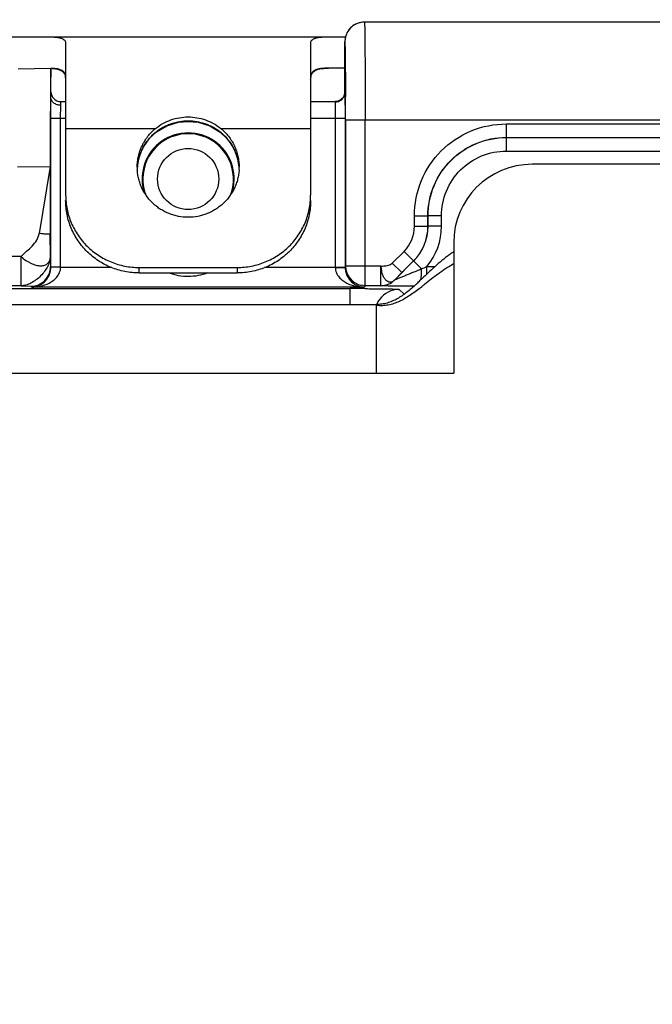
# Model space of a CAD drawing. Header units: inches. Extents: x 0 to 22, y 0 to 17.
# Tile 9 of 40: x 9.437 to 10.083, y 7.658 to 8.662. Entities that reach past the tile are written whole.
import ezdxf

# ---------------------------------------------------------------- set-up
doc = ezdxf.new("R2010")
doc.units = ezdxf.units.IN
doc.header["$LTSCALE"] = 1.21
doc.header["$MEASUREMENT"] = 0
doc.layers.get('0').update_dxf_attribs({"linetype": 'CONTINUOUS'})
for name, color, linetype in [('02___PRT_ALL_AXES', 7, 'CONTINUOUS'), ('03___PRT_ALL_CURVES', 7, 'CONTINUOUS'), ('DIMENSIONS', 7, 'CONTINUOUS'), ('FEATURES', 7, 'CONTINUOUS')]:
    doc.layers.add(name, color=color, linetype=linetype)
doc.styles.get("Standard").update_dxf_attribs({"font": 'txt', "width": 0.8})
doc.dimstyles.new('DIMSTYLE_2', dxfattribs={"dimtxt": 0.125, "dimasz": 0.18, "dimexe": 0.125, "dimexo": 0.0625, "dimgap": 0.0625, "dimtad": 0, "dimtih": 1, "dimtoh": 1, "dimzin": 4, "dimdsep": 46, "dimtxsty": 'STANDARD', "dimblk": '_FILLED', "dimblk1": '_FILLED', "dimblk2": '_FILLED', "dimcen": 0.09, "dimazin": 1, "dimtp": 0.01, "dimtm": 0.01, "dimtfac": 1, "dimtofl": 0, "dimtmove": 0, "dimatfit": 3, "dimldrblk": '_FILLED', "dimfxl": 1, "dimtolj": 1, "dimtzin": 4, "dimarcsym": 0})

# ---------------------------------------------------------------- blocks, each defined once
blk = doc.blocks.new('_FILLED')
at = {"color": 0, "linetype": 'BYBLOCK'}
blk.add_solid([(0, 0), (-1, 0.1736), (-1, -0.1736)], dxfattribs=at)
blk = doc.blocks.new('*D10')
at = {"layer": 'DIMENSIONS', "color": 2, "linetype": 'CONTINUOUS'}
for p, q in [((7.6199, 6.6455), (7.6199, 9.535)), ((10.7282, 8.3217), (10.7282, 9.535)), ((7.6199, 9.41), (8.2991, 9.41)), ((10.7282, 9.41), (10.0491, 9.41))]:
    blk.add_line(p, q, dxfattribs=at)
at = {"layer": 'DIMENSIONS', "color": 2, "linetype": 'CONTINUOUS', "xscale": 0.18, "yscale": 0.18, "zscale": 0.18, "rotation": 180}
blk.add_blockref('_FILLED', (7.6199, 9.41), dxfattribs=at)
at = {"layer": 'DIMENSIONS', "color": 2, "linetype": 'CONTINUOUS', "xscale": 0.18, "yscale": 0.18, "zscale": 0.18}
blk.add_blockref('_FILLED', (10.7282, 9.41), dxfattribs=at)
at = {"layer": 'DIMENSIONS', "color": 2, "linetype": 'CONTINUOUS', "insert": (9.1741, 9.4725), "char_height": 0.125, "width": 1.625, "attachment_point": 2, "line_spacing_factor": 0.9}
blk.add_mtext('8X 3.108{\\ftxt.shx;\\W1.000000;\\H0.125000; }[78.95]', dxfattribs=at)

msp = doc.modelspace()

# ---------------------------------------------------------------- linework, layer by layer
at = {"color": 7, "linetype": 'CONTINUOUS'}
for p, q in [((10.4427, 8.66), (9.7888, 8.66)), ((9.7688, 8.63), (9.7688, 8.64)), ((9.7688, 8.64), (9.7692, 8.63)), ((9.7688, 8.5883), (9.7688, 8.63)), ((9.7688, 8.63), (9.7688, 8.63)), ((9.7692, 8.63), (9.7695, 8.5884)), ((9.4356, 8.6124), (9.4689, 8.613)), ((9.4689, 8.5829), (9.4689, 8.613)), ((9.7688, 8.5883), (9.7688, 8.5883)), ((9.7688, 8.5883), (9.769, 8.562)), ((9.7695, 8.5884), (9.7695, 8.5842)), ((9.4688, 8.562), (9.4689, 8.5829)), ((9.4788, 8.562), (9.4789, 8.5751)), ((9.4789, 8.5751), (9.4789, 8.579)), ((9.4789, 8.579), (9.4839, 8.579)), ((9.7339, 8.579), (9.7592, 8.579)), ((9.7588, 8.5785), (9.759, 8.562)), ((9.7643, 8.5804), (9.7625, 8.5797)), ((9.4688, 8.4102), (9.4688, 8.562)), ((9.4688, 8.562), (9.4839, 8.562)), ((9.4788, 8.4102), (9.4788, 8.562)), ((9.7339, 8.562), (9.769, 8.562)), ((9.759, 8.562), (9.759, 8.4102)), ((9.769, 8.562), (9.769, 8.4102)), ((9.7695, 8.56), (9.7695, 8.4112)), ((10.4427, 8.56), (9.7695, 8.56)), ((9.7895, 8.3912), (9.7895, 8.56)), ((9.9336, 8.5562), (9.9336, 8.5424)), ((9.9336, 8.5562), (10.4427, 8.5562)), ((9.5696, 8.5416), (9.5697, 8.5418)), ((9.6482, 8.5416), (9.6482, 8.5418)), ((9.9336, 8.5424), (10.4427, 8.5424)), ((9.9337, 8.5285), (9.9337, 8.5423)), ((9.9337, 8.5285), (10.4085, 8.5285)), ((9.4348, 8.5124), (9.4681, 8.5129)), ((9.4681, 8.5129), (9.457, 8.4445)), ((9.4681, 8.5129), (9.4682, 8.4445)), ((9.8398, 8.4518), (9.8398, 8.4624)), ((9.8398, 8.4624), (9.8535, 8.4624)), ((9.8535, 8.4518), (9.8535, 8.4624)), ((9.8535, 8.4624), (9.8537, 8.4623)), ((9.8537, 8.4518), (9.8537, 8.4623)), ((9.8675, 8.4623), (9.8537, 8.4623)), ((9.8675, 8.4518), (9.8675, 8.4623)), ((9.8398, 8.4518), (9.8535, 8.4518)), ((9.8535, 8.4518), (9.8537, 8.4518)), ((9.8675, 8.4518), (9.8537, 8.4518)), ((9.4684, 8.4211), (9.4682, 8.4445)), ((9.8172, 8.4143), (9.8292, 8.4262)), ((9.8292, 8.4262), (9.8389, 8.4165)), ((9.4384, 8.4211), (7.8902, 8.4211)), ((9.4384, 8.3911), (9.4384, 8.4211)), ((9.4684, 8.4211), (9.4686, 8.4107)), ((9.8197, 8.3971), (9.839, 8.4164)), ((9.827, 8.4046), (9.8389, 8.4165)), ((9.8389, 8.4165), (9.839, 8.4164)), ((9.8472, 8.4083), (9.839, 8.4164)), ((9.4688, 8.4102), (9.4686, 8.4107)), ((9.4688, 8.4086), (9.4688, 8.4102)), ((9.4788, 8.4102), (9.4688, 8.4102)), ((9.4788, 8.4097), (9.4688, 8.41)), ((9.5311, 8.4097), (9.4788, 8.4097)), ((9.759, 8.4097), (9.6867, 8.4097)), ((9.759, 8.4102), (9.769, 8.4102)), ((9.759, 8.4097), (9.769, 8.4098)), ((9.7695, 8.4112), (9.769, 8.4102)), ((9.769, 8.4102), (9.7691, 8.4086)), ((9.7695, 8.4111), (9.7695, 8.4112)), ((9.8055, 8.4112), (9.7695, 8.4112)), ((9.8055, 8.3912), (9.8055, 8.4112)), ((9.8172, 8.4143), (9.827, 8.4046)), ((9.8197, 8.3971), (9.827, 8.4046)), ((9.8524, 8.4029), (9.8524, 8.4106)), ((9.8609, 8.4106), (9.8524, 8.4106)), ((9.8197, 8.3971), (9.8197, 8.3971)), ((9.4384, 8.3911), (7.8902, 8.3911)), ((7.8916, 8.3882), (9.7744, 8.3882)), ((9.4384, 8.3911), (9.4486, 8.3907)), ((9.4491, 8.3897), (9.4486, 8.3907)), ((9.7888, 8.3897), (9.4491, 8.3897)), ((9.7744, 8.372), (9.7744, 8.3882)), ((9.7895, 8.3912), (9.7858, 8.3916)), ((9.7895, 8.3912), (9.7888, 8.3897)), ((9.8055, 8.3912), (9.7895, 8.3912)), ((9.8055, 8.3912), (9.8055, 8.3912)), ((9.8243, 8.3874), (9.8293, 8.3825))]:
    msp.add_line(p, q, dxfattribs=at)
at = {"color": 3, "linetype": 'CONTINUOUS'}
for p, q in [((10.5359, 8.515), (9.9599, 8.515)), ((9.8799, 8.435), (9.8799, 8.302)), ((7.9058, 8.372), (9.8009, 8.372)), ((9.8009, 8.3711), (9.8009, 8.302)), ((7.9059, 8.302), (9.8799, 8.302))]:
    msp.add_line(p, q, dxfattribs=at)
at = {"color": 7, "linetype": 'CONTINUOUS'}
for points in [[(9.7888, 8.66), (9.7869, 8.6599), (9.785, 8.6596), (9.7833, 8.6592), (9.7816, 8.6586), (9.78, 8.6579), (9.7785, 8.6571), (9.7771, 8.6561), (9.7758, 8.6551), (9.7746, 8.654), (9.7735, 8.6528), (9.7726, 8.6516), (9.7717, 8.6503), (9.771, 8.649), (9.7704, 8.6477)], [(9.7704, 8.6477), (9.7699, 8.6463), (9.7695, 8.6449), (9.7692, 8.6436), (9.769, 8.6423), (9.7689, 8.6411), (9.7688, 8.6399), (9.7688, 8.6389), (9.7688, 8.6375)], [(9.7688, 8.6375), (9.7688, 8.6302), (9.7688, 8.63)], [(9.7688, 8.5883), (9.7685, 8.5861), (9.767, 8.5829), (9.7642, 8.5803), (9.7608, 8.5791), (9.7592, 8.579)], [(9.767, 8.5829), (9.767, 8.5829), (9.7643, 8.5804)], [(9.5696, 8.5416), (9.5765, 8.5481), (9.5871, 8.5543), (9.5991, 8.558), (9.6089, 8.5588)], [(9.6089, 8.5588), (9.619, 8.5579), (9.631, 8.5542), (9.6415, 8.5479), (9.6482, 8.5416)]]:
    msp.add_lwpolyline(points, dxfattribs=at)
msp.add_circle((9.6089, 8.5), 0.0312, dxfattribs=at)
for centre, radius, start, end in [((9.7889, 8.6399), 0.0201, 126.0373, 143.8463), ((9.7889, 8.6399), 0.0201, 107.7556, 125.9236), ((9.7889, 8.6398), 0.0201, 90.0538, 107.6481), ((9.789, 8.6399), 0.0201, 161.9995, 179.9428), ((9.7889, 8.6399), 0.0201, 143.9575, 161.891), ((9.4789, 8.589), 0.01, 180, 270), ((9.7588, 8.5887), 0.0101, 270.169, 279.981), ((9.7592, 8.5883), 0.00966, 322.8502, 325.7716), ((9.7592, 8.5883), 0.00963, 325.8098, 336.9145), ((1.0947, 8.5603), 8.6749, 359.99753, 0.15769), ((9.6089, 8.5), 0.047, 345.2935, 194.7065), ((9.6089, 8.5), 0.0462, 338.0317, 201.9666), ((9.6065, 8.5092), 0.0492, 130.7264, 138.5618), ((9.6068, 8.509), 0.0495, 127.54, 130.7304), ((9.6111, 8.509), 0.0495, 47.8262, 52.3022), ((9.6115, 8.5094), 0.049, 41.4238, 47.8376), ((9.8036, 8.4518), 0.0362, 315.0025, 359.9975), ((9.8036, 8.4518), 0.05, 315.0019, 359.9981), ((9.8037, 8.4518), 0.05, 314.9975, 0.0025), ((9.8037, 8.4518), 0.0638, 319.8109, 359.9999), ((9.4489, 8.4102), 0.03, 359.008, 0.0009), ((9.789, 8.4102), 0.03, 179.9996, 180.9915), ((9.7895, 8.4112), 0.02, 180.5145, 259.3305), ((9.2291, 9.8039), 1.5263, 293.8886, 294.1036), ((9.8055, 8.4112), 0.02, 270.0043, 314.9957), ((9.8055, 8.4112), 0.02, 270.0043, 314.9957), ((9.7744, 5.5797), 2.8085, 89.8296, 90.0011), ((9.775, 5.7797), 2.6085, 89.63, 89.8304), ((9.8244, 8.3624), 0.025, 90.0198, 143.9975), ((9.8244, 8.3623), 0.0251, 144.0095, 156.8303)]:
    msp.add_arc(centre, radius, start, end, dxfattribs=at)
at = {"color": 3, "linetype": 'CONTINUOUS'}
for centre, radius, start, end in [((9.9599, 8.435), 0.08, 90, 180), ((9.9621, 8.3058), 0.1455, 124.3621, 126.4497), ((9.972, 8.2924), 0.1622, 127.272, 127.4025), ((9.9703, 8.2947), 0.1594, 126.8183, 127.2729), ((9.968, 8.2977), 0.1556, 126.4263, 126.818), ((9.9437, 8.3001), 0.1301, 119.3638, 119.6016), ((9.5312, 8.7295), 0.458, 312.7722, 313.3909), ((9.642, 8.6102), 0.2952, 312.4873, 312.7157), ((9.5249, 8.8018), 0.5228, 307.8644, 308.1128), ((9.0737, 9.3762), 1.2532, 308.1319, 308.2857)]:
    msp.add_arc(centre, radius, start, end, dxfattribs=at)
at = {"color": 7, "linetype": 'CONTINUOUS'}
msp.add_ellipse((9.469, 8.5129), major_axis=(0, 0.1), ratio=0.008726, start_param=6.383505, end_param=7.854134, dxfattribs=at)
for points, knots in [([(9.7888, 8.66), (9.7889, 8.66), (9.7889, 8.6597), (9.7889, 8.6594), (9.7889, 8.6588), (9.789, 8.658), (9.789, 8.6569), (9.7891, 8.655), (9.7891, 8.6521), (9.7892, 8.6479), (9.7892, 8.6428), (9.7893, 8.637), (9.7893, 8.6304), (9.7894, 8.6232), (9.7894, 8.6124), (9.7895, 8.5977), (9.7895, 8.5792), (9.7895, 8.5665), (9.7895, 8.56)], [0, 0, 0, 0, 0.001252, 0.004874, 0.010885, 0.019277, 0.030029, 0.043115, 0.076172, 0.118124, 0.168582, 0.227046, 0.292966, 0.365693, 0.444535, 0.617445, 0.805006, 1, 1, 1, 1]), ([(9.4789, 8.5752), (9.4776, 8.5752), (9.4751, 8.5756), (9.4718, 8.5772), (9.4695, 8.5798), (9.4689, 8.5819), (9.4689, 8.5829)], [0, 0, 0, 0, 0.277863, 0.540785, 0.77975, 1, 1, 1, 1]), ([(9.7592, 8.579), (9.7591, 8.579), (9.7589, 8.5789), (9.7588, 8.5786), (9.7588, 8.5785)], [0, 0, 0, 0, 0.500188, 1, 1, 1, 1]), ([(9.7606, 8.5787), (9.7618, 8.5789), (9.7642, 8.5798), (9.7661, 8.5815), (9.7669, 8.5825)], [0, 0, 0, 0, 0.502748, 1, 1, 1, 1]), ([(9.6089, 8.559), (9.606, 8.559), (9.6002, 8.5585), (9.5931, 8.5568), (9.5877, 8.5548), (9.5838, 8.5529), (9.5801, 8.5508), (9.5777, 8.5491), (9.5766, 8.5482)], [0, 0, 0, 0, 0.251724, 0.502364, 0.627125, 0.751536, 0.875753, 1, 1, 1, 1]), ([(9.6414, 8.5482), (9.6402, 8.549), (9.6379, 8.5507), (9.6341, 8.5529), (9.6302, 8.5547), (9.6248, 8.5568), (9.6177, 8.5585), (9.6118, 8.559), (9.6089, 8.559)], [0, 0, 0, 0, 0.124254, 0.248473, 0.372881, 0.497639, 0.748273, 1, 1, 1, 1]), ([(9.8398, 8.4624), (9.8398, 8.4746), (9.8447, 8.4993), (9.8655, 8.5304), (9.8967, 8.5513), (9.9214, 8.5562), (9.9336, 8.5562)], [0, 0, 0, 0, 0.249964, 0.499991, 0.750024, 1, 1, 1, 1]), ([(9.5697, 8.5418), (9.5679, 8.5397), (9.5654, 8.5364), (9.5627, 8.5317), (9.5603, 8.5268), (9.5582, 8.5203), (9.5573, 8.5149), (9.5571, 8.5122)], [0, 0, 0, 0, 0.250567, 0.375864, 0.500977, 0.750611, 1, 1, 1, 1]), ([(9.5571, 8.5122), (9.5573, 8.5149), (9.5582, 8.5202), (9.5603, 8.5267), (9.5626, 8.5316), (9.5654, 8.5363), (9.5678, 8.5396), (9.5696, 8.5416)], [0, 0, 0, 0, 0.249143, 0.498669, 0.623825, 0.749213, 1, 1, 1, 1]), ([(9.6608, 8.5122), (9.6606, 8.5149), (9.6597, 8.5203), (9.6575, 8.5268), (9.6552, 8.5317), (9.6525, 8.5364), (9.65, 8.5397), (9.6482, 8.5418)], [0, 0, 0, 0, 0.249389, 0.499024, 0.624138, 0.749434, 1, 1, 1, 1]), ([(9.6482, 8.5416), (9.65, 8.5396), (9.6525, 8.5363), (9.6552, 8.5316), (9.6575, 8.5267), (9.6597, 8.5202), (9.6606, 8.5149), (9.6608, 8.5122)], [0, 0, 0, 0, 0.250787, 0.376175, 0.501331, 0.750858, 1, 1, 1, 1]), ([(9.8535, 8.4624), (9.8535, 8.4728), (9.8577, 8.4938), (9.8755, 8.5204), (9.9021, 8.5382), (9.9231, 8.5424), (9.9336, 8.5424)], [0, 0, 0, 0, 0.249964, 0.499991, 0.750024, 1, 1, 1, 1]), ([(9.8537, 8.4623), (9.8537, 8.4727), (9.8579, 8.4938), (9.8757, 8.5204), (9.9022, 8.5382), (9.9233, 8.5423), (9.9337, 8.5423)], [0, 0, 0, 0, 0.249951, 0.499992, 0.750037, 1, 1, 1, 1]), ([(9.8675, 8.4623), (9.8675, 8.4709), (9.8709, 8.4884), (9.8856, 8.5104), (9.9077, 8.5251), (9.9251, 8.5285), (9.9337, 8.5285)], [0, 0, 0, 0, 0.24995, 0.499991, 0.750036, 1, 1, 1, 1]), ([(9.4384, 8.4211), (9.4421, 8.4247), (9.4481, 8.4295), (9.4547, 8.4373), (9.4566, 8.4421), (9.457, 8.4445)], [0, 0, 0, 0, 0.509508, 0.757073, 1, 1, 1, 1]), ([(9.4682, 8.4445), (9.4682, 8.4441), (9.4667, 8.4437), (9.4646, 8.4437), (9.461, 8.4439), (9.4584, 8.4443), (9.457, 8.4445)], [0, 0, 0, 0, 0.091544, 0.306667, 0.624996, 1, 1, 1, 1]), ([(9.4384, 8.4211), (9.4396, 8.4193), (9.4422, 8.4174), (9.4458, 8.4154), (9.4492, 8.4137), (9.4534, 8.412), (9.4582, 8.4113), (9.4625, 8.4118), (9.4659, 8.4138), (9.468, 8.4171), (9.4684, 8.4197), (9.4684, 8.4211)], [0, 0, 0, 0, 0.163792, 0.24571, 0.323431, 0.466207, 0.59307, 0.702022, 0.798602, 0.894311, 1, 1, 1, 1]), ([(9.4684, 8.4211), (9.4684, 8.4204), (9.4682, 8.4188), (9.4675, 8.4154), (9.4658, 8.4109), (9.4625, 8.4058), (9.4585, 8.401), (9.4538, 8.397), (9.4487, 8.3937), (9.4435, 8.3917), (9.44, 8.3911), (9.4384, 8.3911)], [0, 0, 0, 0, 0.045204, 0.103695, 0.229185, 0.35978, 0.498724, 0.63766, 0.769326, 0.8947, 1, 1, 1, 1]), ([(9.4486, 8.3907), (9.4512, 8.3907), (9.4564, 8.3917), (9.4631, 8.3962), (9.4675, 8.4029), (9.4686, 8.4081), (9.4686, 8.4107)], [0, 0, 0, 0, 0.250084, 0.500171, 0.750077, 1, 1, 1, 1]), ([(9.4491, 8.3897), (9.4522, 8.3897), (9.4584, 8.3904), (9.4658, 8.393), (9.4713, 8.3964), (9.475, 8.3998), (9.4779, 8.4043), (9.4788, 8.4078), (9.4788, 8.4097)], [0, 0, 0, 0, 0.23567, 0.475478, 0.59908, 0.726739, 0.860347, 1, 1, 1, 1]), ([(9.4491, 8.3897), (9.4511, 8.3897), (9.4553, 8.3905), (9.4613, 8.3937), (9.4667, 8.3997), (9.4685, 8.4054), (9.4688, 8.4086)], [0, 0, 0, 0, 0.202148, 0.42011, 0.67547, 1, 1, 1, 1]), ([(9.759, 8.4097), (9.7591, 8.4078), (9.7599, 8.4043), (9.7628, 8.3998), (9.7665, 8.3964), (9.772, 8.393), (9.7795, 8.3904), (9.7857, 8.3897), (9.7887, 8.3897)], [0, 0, 0, 0, 0.139659, 0.273271, 0.400932, 0.524533, 0.764338, 1, 1, 1, 1]), ([(9.7691, 8.4086), (9.7693, 8.4054), (9.7712, 8.3997), (9.7766, 8.3937), (9.7826, 8.3905), (9.7867, 8.3897), (9.7888, 8.3897)], [0, 0, 0, 0, 0.324542, 0.579903, 0.797862, 1, 1, 1, 1]), ([(9.8055, 8.4112), (9.8066, 8.4112), (9.8106, 8.4113), (9.8151, 8.4122), (9.8172, 8.4143)], [0, 0, 0, 0, 0.260379, 1, 1, 1, 1]), ([(9.8055, 8.4112), (9.8058, 8.4099), (9.806, 8.4072), (9.8066, 8.4032), (9.8082, 8.3999), (9.8102, 8.3973), (9.8125, 8.3956), (9.815, 8.3949), (9.8176, 8.3954), (9.819, 8.3964), (9.8197, 8.3971)], [0, 0, 0, 0, 0.163627, 0.319876, 0.463936, 0.591063, 0.70004, 0.797285, 0.890551, 1, 1, 1, 1]), ([(9.8472, 8.4083), (9.8445, 8.4072), (9.8406, 8.4055), (9.8353, 8.4034), (9.8315, 8.4018), (9.8284, 8.4005), (9.8259, 8.3995), (9.8242, 8.3988), (9.8226, 8.3982), (9.8214, 8.3977), (9.8206, 8.3974), (9.8201, 8.3972), (9.8199, 8.3971), (9.8197, 8.397), (9.8197, 8.3971)], [0, 0, 0, 0, 0.289599, 0.432568, 0.573202, 0.709789, 0.775519, 0.838472, 0.896993, 0.94828, 0.969268, 0.985669, 0.996311, 1, 1, 1, 1]), ([(9.8466, 8.3972), (9.8466, 8.398), (9.847, 8.4017), (9.8471, 8.4054), (9.8472, 8.4083)], [0, 0, 0, 0, 0.220928, 1, 1, 1, 1]), ([(9.6288, 8.4042), (9.6226, 8.4018), (9.6091, 8.3993), (9.5956, 8.4017), (9.5894, 8.4041)], [0, 0, 0, 0, 0.49988, 1, 1, 1, 1]), ([(9.7919, 8.3882), (9.7941, 8.3881), (9.7985, 8.3881), (9.8047, 8.388), (9.8102, 8.388), (9.8149, 8.3879), (9.8183, 8.3878), (9.8205, 8.3877), (9.8218, 8.3876), (9.8228, 8.3876), (9.8236, 8.3875), (9.824, 8.3874), (9.8243, 8.3874), (9.8243, 8.3874)], [0, 0, 0, 0, 0.208529, 0.400418, 0.571377, 0.717588, 0.83579, 0.883553, 0.923375, 0.955058, 0.978436, 0.993398, 1, 1, 1, 1]), ([(9.8391, 8.3906), (9.8371, 8.3907), (9.8332, 8.3907), (9.8274, 8.3907), (9.8219, 8.3908), (9.8169, 8.3908), (9.8131, 8.3909), (9.8105, 8.3909), (9.8088, 8.391), (9.8075, 8.391), (9.8065, 8.3911), (9.806, 8.3912), (9.8056, 8.3911), (9.8055, 8.3912)], [0, 0, 0, 0, 0.179153, 0.352208, 0.516185, 0.667022, 0.799056, 0.855712, 0.904618, 0.944586, 0.974409, 0.993034, 1, 1, 1, 1])]:
    msp.add_open_spline(points, degree=3, knots=knots, dxfattribs=at)
msp.add_open_spline([(9.768, 8.5845), (9.7685, 8.5857), (9.7688, 8.587), (9.7688, 8.5883)], degree=3, dxfattribs=at)
at = {"color": 3, "linetype": 'CONTINUOUS'}
for points, knots in [([(9.8734, 8.4213), (9.8684, 8.4174), (9.859, 8.4093), (9.8502, 8.4008), (9.8458, 8.3967)], [0, 0, 0, 0, 0.516496, 1, 1, 1, 1]), ([(9.8795, 8.4132), (9.8741, 8.4102), (9.8641, 8.4035), (9.8548, 8.3961), (9.8502, 8.3925)], [0, 0, 0, 0, 0.51627, 1, 1, 1, 1]), ([(9.8414, 8.3925), (9.8383, 8.3897), (9.8322, 8.3844), (9.8241, 8.3787), (9.8173, 8.3753), (9.8121, 8.3734), (9.8066, 8.3722), (9.8028, 8.372), (9.8009, 8.372)], [0, 0, 0, 0, 0.268781, 0.51904, 0.639039, 0.75754, 0.876871, 1, 1, 1, 1]), ([(9.8458, 8.389), (9.8423, 8.3863), (9.8355, 8.3812), (9.8264, 8.3758), (9.8189, 8.3728), (9.8131, 8.3713), (9.8071, 8.3706), (9.803, 8.3708), (9.8009, 8.3711)], [0, 0, 0, 0, 0.26684, 0.515265, 0.634657, 0.753187, 0.873744, 1, 1, 1, 1])]:
    msp.add_open_spline(points, degree=3, knots=knots, dxfattribs=at)
at = {"layer": '02___PRT_ALL_AXES', "color": 7, "linetype": 'CONTINUOUS'}
for p, q in [((9.4839, 8.5516), (9.5757, 8.5516)), ((9.6422, 8.5516), (9.7339, 8.5516))]:
    msp.add_line(p, q, dxfattribs=at)
for centre, start, end in [((9.6074, 8.5122), 179.9972, 183.0197), ((9.6104, 8.5122), 356.9807, 0.0028)]:
    msp.add_arc(centre, 0.0505, start, end, dxfattribs=at)
for points, knots in [([(9.5757, 8.5516), (9.578, 8.5535), (9.583, 8.5568), (9.5912, 8.5605), (9.5999, 8.5628), (9.6059, 8.5633), (9.6089, 8.5633)], [0, 0, 0, 0, 0.249268, 0.498918, 0.749225, 1, 1, 1, 1]), ([(9.6089, 8.5633), (9.6119, 8.5633), (9.6179, 8.5628), (9.6267, 8.5605), (9.6349, 8.5568), (9.6398, 8.5535), (9.6422, 8.5516)], [0, 0, 0, 0, 0.250767, 0.501075, 0.750728, 1, 1, 1, 1]), ([(9.5569, 8.5122), (9.5569, 8.5141), (9.5571, 8.5178), (9.5581, 8.5234), (9.5596, 8.5288), (9.5618, 8.534), (9.5645, 8.539), (9.5688, 8.5451), (9.5728, 8.5492), (9.5757, 8.5516)], [0, 0, 0, 0, 0.12463, 0.249309, 0.374077, 0.498952, 0.623994, 0.749289, 1, 1, 1, 1]), ([(9.6422, 8.5516), (9.6451, 8.5492), (9.6491, 8.5451), (9.6534, 8.539), (9.6561, 8.534), (9.6582, 8.5288), (9.6598, 8.5234), (9.6607, 8.5178), (9.6609, 8.5141), (9.6609, 8.5122)], [0, 0, 0, 0, 0.250711, 0.376006, 0.501048, 0.625923, 0.750691, 0.87537, 1, 1, 1, 1]), ([(9.6089, 8.461), (9.6056, 8.461), (9.6007, 8.4614), (9.5943, 8.463), (9.5896, 8.4646), (9.5851, 8.4666), (9.5808, 8.469), (9.5768, 8.4718), (9.5731, 8.475), (9.5697, 8.4785), (9.5666, 8.4823), (9.5639, 8.4864), (9.5616, 8.4907), (9.5598, 8.4952), (9.5584, 8.4999), (9.5574, 8.5047), (9.5571, 8.5079), (9.557, 8.5095)], [0, 0, 0, 0, 0.125751, 0.18871, 0.251582, 0.314376, 0.377102, 0.439756, 0.502321, 0.564794, 0.627177, 0.689472, 0.75169, 0.813838, 0.87593, 0.937979, 1, 1, 1, 1]), ([(9.6609, 8.5095), (9.6608, 8.5079), (9.6604, 8.5047), (9.6595, 8.4999), (9.6581, 8.4952), (9.6562, 8.4907), (9.6539, 8.4864), (9.6513, 8.4823), (9.6482, 8.4785), (9.6448, 8.475), (9.641, 8.4718), (9.637, 8.469), (9.6327, 8.4666), (9.6282, 8.4646), (9.6236, 8.463), (9.6172, 8.4614), (9.6122, 8.461), (9.6089, 8.461)], [0, 0, 0, 0, 0.062021, 0.12407, 0.186162, 0.24831, 0.310528, 0.372823, 0.435206, 0.497679, 0.560244, 0.622898, 0.685624, 0.748418, 0.81129, 0.874249, 1, 1, 1, 1])]:
    msp.add_open_spline(points, degree=3, knots=knots, dxfattribs=at)
at = {"layer": '03___PRT_ALL_CURVES', "color": 40, "linetype": 'CONTINUOUS'}
for p, q in [((9.8799, 8.426), (9.8799, 8.302)), ((9.8009, 8.3711), (9.8009, 8.302))]:
    msp.add_line(p, q, dxfattribs=at)
at = {"layer": 'FEATURES', "color": 7, "linetype": 'CONTINUOUS'}
for p, q in [((8.6429, 8.645), (9.7695, 8.645)), ((9.4839, 8.6382), (9.4839, 8.4836)), ((9.7339, 8.6382), (9.7339, 8.4836)), ((9.7688, 8.613), (9.7521, 8.613)), ((9.5589, 8.4042), (9.5589, 8.4098)), ((9.5589, 8.4098), (9.6589, 8.4098)), ((9.6589, 8.4098), (9.6589, 8.4042)), ((9.5589, 8.4042), (9.6589, 8.4042))]:
    msp.add_line(p, q, dxfattribs=at)
for points, knots in [([(9.4657, 8.645), (9.4671, 8.645), (9.4697, 8.6449), (9.4728, 8.6448), (9.4751, 8.6445), (9.4766, 8.6443), (9.478, 8.644), (9.4793, 8.6436), (9.4804, 8.6432), (9.4813, 8.6427), (9.4821, 8.6421), (9.4828, 8.6415), (9.4833, 8.6408), (9.4837, 8.64), (9.4839, 8.6391), (9.4839, 8.6385), (9.4839, 8.6382)], [0, 0, 0, 0, 0.192635, 0.364348, 0.441845, 0.51361, 0.57963, 0.640027, 0.695069, 0.745237, 0.791245, 0.834086, 0.875, 0.915392, 0.956659, 1, 1, 1, 1]), ([(9.7339, 8.6382), (9.7339, 8.6385), (9.734, 8.6391), (9.7342, 8.64), (9.7345, 8.6408), (9.7351, 8.6415), (9.7357, 8.6421), (9.7365, 8.6427), (9.7375, 8.6432), (9.7386, 8.6436), (9.7398, 8.644), (9.7412, 8.6443), (9.7427, 8.6445), (9.745, 8.6448), (9.7482, 8.6449), (9.7507, 8.645), (9.7521, 8.645)], [0, 0, 0, 0, 0.043341, 0.084608, 0.125, 0.165914, 0.208755, 0.254763, 0.304931, 0.359973, 0.42037, 0.48639, 0.558155, 0.635652, 0.807365, 1, 1, 1, 1]), ([(9.4839, 8.6032), (9.4839, 8.604), (9.4838, 8.6051), (9.4835, 8.6065), (9.4831, 8.6075), (9.4826, 8.6084), (9.4819, 8.6092), (9.4812, 8.6099), (9.4799, 8.6108), (9.4785, 8.6114), (9.4769, 8.6119), (9.475, 8.6124), (9.4723, 8.6127), (9.4701, 8.6129), (9.469, 8.6129)], [0, 0, 0, 0, 0.114564, 0.16764, 0.218769, 0.268875, 0.319017, 0.370294, 0.423749, 0.540452, 0.605095, 0.674395, 0.827506, 1, 1, 1, 1]), ([(9.47, 8.6128), (9.4708, 8.6128), (9.4723, 8.6127), (9.4745, 8.6123), (9.4765, 8.6119), (9.4783, 8.6112), (9.4798, 8.6104), (9.4811, 8.6093), (9.4822, 8.6081), (9.4827, 8.6072), (9.4829, 8.6067)], [0, 0, 0, 0, 0.160293, 0.307966, 0.443236, 0.567021, 0.681234, 0.788847, 0.893717, 1, 1, 1, 1]), ([(9.4829, 8.6067), (9.4833, 8.6058), (9.4837, 8.6045), (9.4839, 8.6025), (9.4839, 8.6015), (9.4839, 8.601)], [0, 0, 0, 0, 0.470026, 0.726738, 1, 1, 1, 1]), ([(9.7521, 8.613), (9.7507, 8.613), (9.7487, 8.6129), (9.7461, 8.6128), (9.7443, 8.6126), (9.7426, 8.6123), (9.7411, 8.612), (9.7397, 8.6115), (9.7384, 8.611), (9.7373, 8.6104), (9.7364, 8.6097), (9.7356, 8.6088), (9.735, 8.6079), (9.7345, 8.6068), (9.7342, 8.6057), (9.734, 8.6045), (9.7339, 8.6036), (9.7339, 8.6032)], [0, 0, 0, 0, 0.17823, 0.260107, 0.336901, 0.408544, 0.475078, 0.536692, 0.593786, 0.646983, 0.697168, 0.745448, 0.793076, 0.84132, 0.891324, 0.944008, 1, 1, 1, 1]), ([(9.7339, 8.601), (9.7339, 8.6015), (9.734, 8.6025), (9.7342, 8.6045), (9.7346, 8.6058), (9.7349, 8.6067)], [0, 0, 0, 0, 0.273265, 0.529978, 1, 1, 1, 1]), ([(9.7349, 8.6067), (9.7352, 8.6073), (9.7357, 8.6081), (9.7365, 8.6091), (9.7375, 8.61), (9.7389, 8.6109), (9.741, 8.6118), (9.7433, 8.6124), (9.746, 8.6127), (9.749, 8.6129), (9.751, 8.613), (9.7521, 8.613)], [0, 0, 0, 0, 0.099218, 0.148314, 0.197948, 0.301395, 0.41438, 0.539906, 0.679352, 0.832936, 1, 1, 1, 1]), ([(9.4839, 8.4836), (9.4839, 8.4812), (9.4842, 8.4764), (9.4852, 8.4692), (9.487, 8.4622), (9.4895, 8.4553), (9.4927, 8.4488), (9.4965, 8.4425), (9.5009, 8.4367), (9.5058, 8.4313), (9.5113, 8.4264), (9.5172, 8.4221), (9.5235, 8.4184), (9.5302, 8.4153), (9.5371, 8.4128), (9.5443, 8.4111), (9.5516, 8.41), (9.5565, 8.4098), (9.5589, 8.4098)], [0, 0, 0, 0, 0.062015, 0.124068, 0.186142, 0.248272, 0.310469, 0.372744, 0.435106, 0.49756, 0.560107, 0.622747, 0.685473, 0.748277, 0.811147, 0.874064, 0.937033, 1, 1, 1, 1]), ([(9.5589, 8.4042), (9.5565, 8.4042), (9.5516, 8.4045), (9.5443, 8.4055), (9.5371, 8.4073), (9.5302, 8.4097), (9.5235, 8.4128), (9.5172, 8.4166), (9.5113, 8.4209), (9.5058, 8.4258), (9.5009, 8.4311), (9.4965, 8.437), (9.4927, 8.4432), (9.4895, 8.4498), (9.487, 8.4566), (9.4852, 8.4636), (9.4842, 8.4708), (9.4839, 8.4757), (9.4839, 8.4781)], [0, 0, 0, 0, 0.062967, 0.125936, 0.188853, 0.251723, 0.314527, 0.377253, 0.439893, 0.50244, 0.564894, 0.627256, 0.689531, 0.751728, 0.813858, 0.875932, 0.937985, 1, 1, 1, 1]), ([(9.6589, 8.4098), (9.6614, 8.4098), (9.6663, 8.41), (9.6736, 8.4111), (9.6807, 8.4128), (9.6877, 8.4153), (9.6943, 8.4184), (9.7007, 8.4221), (9.7066, 8.4264), (9.712, 8.4313), (9.717, 8.4367), (9.7214, 8.4425), (9.7252, 8.4488), (9.7283, 8.4553), (9.7308, 8.4622), (9.7326, 8.4692), (9.7337, 8.4764), (9.7339, 8.4812), (9.7339, 8.4836)], [0, 0, 0, 0, 0.062967, 0.125936, 0.188853, 0.251723, 0.314527, 0.377253, 0.439893, 0.50244, 0.564894, 0.627256, 0.689531, 0.751728, 0.813858, 0.875932, 0.937985, 1, 1, 1, 1]), ([(9.7339, 8.4781), (9.7339, 8.4757), (9.7337, 8.4708), (9.7326, 8.4636), (9.7308, 8.4566), (9.7283, 8.4498), (9.7252, 8.4432), (9.7214, 8.437), (9.717, 8.4311), (9.712, 8.4258), (9.7066, 8.4209), (9.7007, 8.4166), (9.6943, 8.4128), (9.6877, 8.4097), (9.6807, 8.4073), (9.6736, 8.4055), (9.6663, 8.4045), (9.6614, 8.4042), (9.6589, 8.4042)], [0, 0, 0, 0, 0.062015, 0.124068, 0.186142, 0.248272, 0.310469, 0.372744, 0.435106, 0.49756, 0.560107, 0.622747, 0.685473, 0.748277, 0.811147, 0.874064, 0.937033, 1, 1, 1, 1])]:
    msp.add_open_spline(points, degree=3, knots=knots, dxfattribs=at)

# ---------------------------------------------------------------- dimensions: what is measured, and where the dimension line sits
at = {"layer": 'DIMENSIONS', "color": 2, "linetype": 'CONTINUOUS'}
dim = msp.add_linear_dim(base=(10.7282, 9.41), p1=(7.6199, 6.583), p2=(10.7282, 8.2592), text='8X <>', dimstyle='DIMSTYLE_2', dxfattribs=at)
dim.commit()
dim.dimension.update_dxf_attribs({"geometry": '*D10', "text_midpoint": (9.1741, 9.41), "dimtype": 160})

doc.saveas('drawing.dxf')
